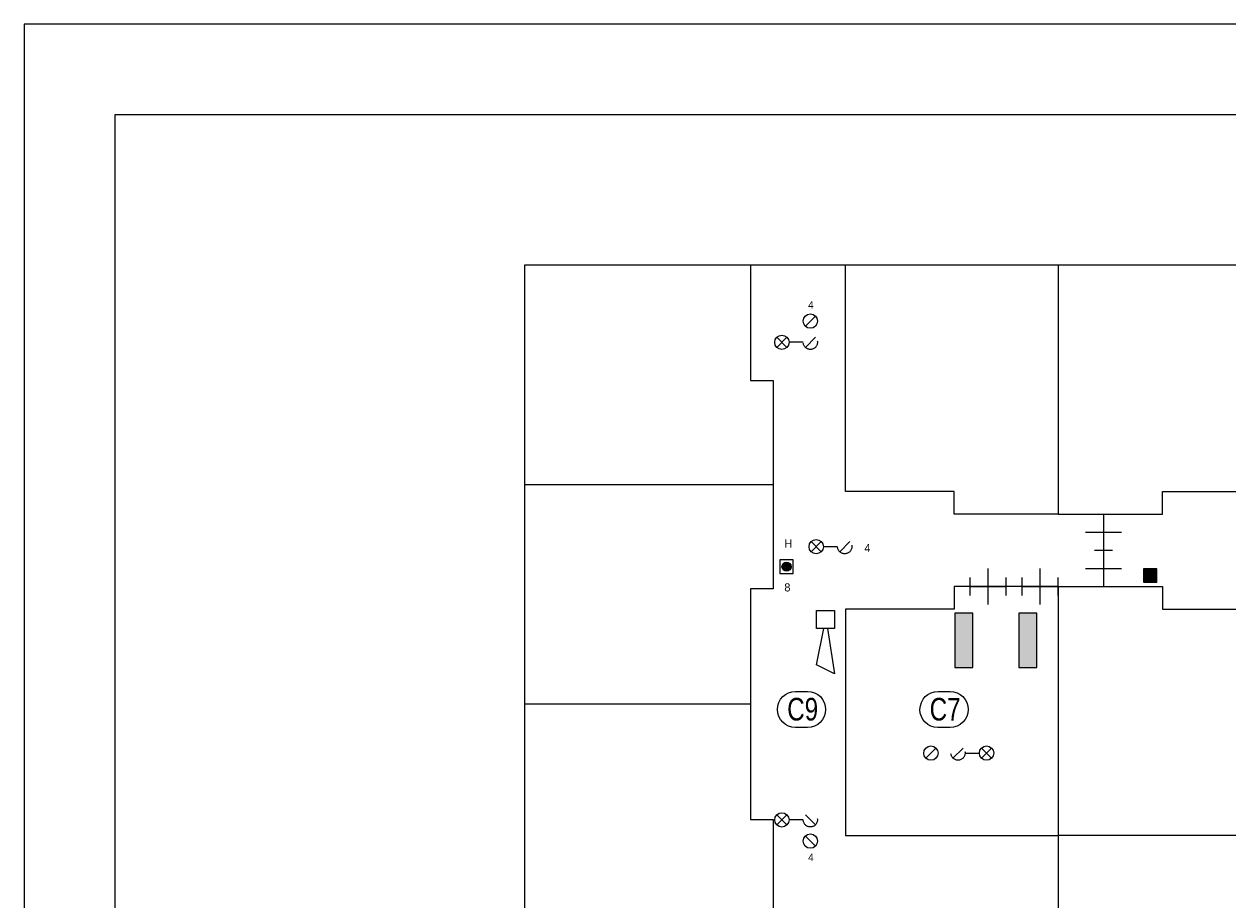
# Model space of a CAD drawing. Header units: millimetres. Extents: x 0 to 119, y 0 to 84.
# Tile 3 of 7: x 0 to 27, y 65 to 84. Entities that reach past the tile are written whole.
import ezdxf
from ezdxf.enums import TextEntityAlignment as Align

# ---------------------------------------------------------------- set-up
doc = ezdxf.new("R2010")
doc.units = ezdxf.units.MM
doc.linetypes.add('DGN2', pattern=[0.954392, 0.477196, -0.477196])
for name, color, linetype in [('31', 7, 'Continuous'), ('52', 7, 'Continuous'), ('56', 7, 'Continuous'), ('BINNENMUUR', 7, 'Continuous'), ('BOUWKUNDE', 7, 'Continuous'), ('KADER', 7, 'Continuous'), ('SYMBOLEN', 7, 'Continuous')]:
    doc.layers.add(name, color=color, linetype=linetype)
doc.styles.add('dgn001', font='dgn001.shx')
doc.styles.add('dgn003', font='dgn003.shx')

# ---------------------------------------------------------------- blocks, each defined once
blk = doc.blocks.new('2028')
at = {"layer": 'BOUWKUNDE', "color": 1, "linetype": 'Continuous', "lineweight": 0}
for p, q in [((-0.2, 0), (0.2, 0)), ((0, 0), (0, -0.8)), ((-0.4, -0.4), (0, -0.4)), ((0, -0.4), (0.4, -0.4)), ((-0.2, -0.8), (0.2, -0.8))]:
    blk.add_line(p, q, dxfattribs=at)
blk = doc.blocks.new('2029')
at = {"layer": 'BOUWKUNDE', "color": 1, "linetype": 'Continuous', "lineweight": 0}
for p, q in [((-0.2, 0), (0.2, 0)), ((0, 0), (0, -0.8)), ((-0.4, -0.4), (0, -0.4)), ((0, -0.4), (0.4, -0.4)), ((-0.2, -0.8), (0.2, -0.8))]:
    blk.add_line(p, q, dxfattribs=at)
blk = doc.blocks.new('EAF1')
at = {"layer": '56', "color": 1, "linetype": 'Continuous', "lineweight": 0, "flags": 128}
blk.add_lwpolyline([(-0.13, 0.4), (0.136, 0.4), (0.134, 0.4, -1), (0.134, -0.4), (0.136, -0.4), (-0.13, -0.4), (-0.134, -0.4, -0.994544), (-0.13, 0.4)], format="xyb", dxfattribs=at)
at = {"layer": '56', "color": 2, "linetype": 'Continuous', "lineweight": 13, "style": 'dgn003', "width": 0.8}
blk.add_text('C9', height=0.5, dxfattribs=at).set_placement((0.026, 0.006), align=Align.MIDDLE_CENTER)
blk = doc.blocks.new('AnonymousCell')
at = {"layer": 'KADER', "color": 1, "linetype": 'Continuous', "lineweight": 0}
for p, q in [((0.426, 0.346), (0.204, 0.123)), ((-0.204, -0.123), (-0.426, -0.346)), ((-0.426, -0.123), (-0.204, -0.346)), ((0.158, -0.235), (-0.158, -0.235)), ((0.426, -0.123), (0.204, -0.346))]:
    blk.add_line(p, q, dxfattribs=at)
for centre in [(0.315, 0.234), (-0.315, -0.235)]:
    blk.add_circle(centre, 0.158, dxfattribs=at)
at = {"layer": 'KADER', "color": 1, "linetype": 'DGN2', "lineweight": 0}
blk.add_circle((0.315, -0.235), 0.157, dxfattribs=at)
blk = doc.blocks.new('AnonymousCell1')
at = {"layer": 'KADER', "color": 1, "linetype": 'Continuous', "lineweight": 0}
for p, q in [((-0.204, 0.123), (-0.426, 0.346)), ((-0.426, 0.123), (-0.204, 0.346)), ((0.426, 0.123), (0.204, 0.346)), ((0.158, 0.235), (-0.158, 0.235)), ((0.426, -0.346), (0.204, -0.123))]:
    blk.add_line(p, q, dxfattribs=at)
for centre in [(-0.315, 0.235), (0.315, -0.234)]:
    blk.add_circle(centre, 0.158, dxfattribs=at)
at = {"layer": 'KADER', "color": 1, "linetype": 'DGN2', "lineweight": 0}
blk.add_circle((0.315, 0.235), 0.157, dxfattribs=at)
blk = doc.blocks.new('EAD0')
at = {"layer": 'SYMBOLEN'}
h = blk.add_hatch(color=3, dxfattribs=at)
edge = h.paths.add_edge_path()
edge.add_arc((0, 0), 0.1, 0, 360)
at = {"layer": 'SYMBOLEN', "color": 3, "linetype": 'Continuous', "lineweight": 0}
blk.add_circle((0, 0), 0.1, dxfattribs=at)
blk = doc.blocks.new('AnonymousCell5')
at = {"layer": 'SYMBOLEN', "color": 1, "linetype": 'Continuous', "lineweight": 0, "flags": 128}
blk.add_lwpolyline([(0.184, 0.24), (-0.116, 0.24), (-0.116, -0.06), (0.184, -0.06), (0.184, 0.24)], dxfattribs=at)
at = {"color": 1, "linetype": 'Continuous', "lineweight": 0}
blk.add_blockref('EAD0', (0.034, 0.09), dxfattribs=at)
blk = doc.blocks.new('ET02')
at = {"layer": '52'}
blk.add_hatch(color=3, dxfattribs=at).paths.add_polyline_path([(0, 0.6), (0, -0.6), (0.4, -0.6), (0.4, 0.6)])
at = {"layer": '52', "color": 3, "linetype": 'Continuous', "lineweight": 0, "flags": 128}
blk.add_lwpolyline([(0, 0.6), (0, -0.6), (0.4, -0.6), (0.4, 0.6), (0, 0.6)], dxfattribs=at)
blk = doc.blocks.new('ET03')
at = {"layer": '52'}
blk.add_hatch(color=3, dxfattribs=at).paths.add_polyline_path([(0, 0.6), (0, -0.6), (0.4, -0.6), (0.4, 0.6)])
at = {"layer": '52', "color": 3, "linetype": 'Continuous', "lineweight": 0, "flags": 128}
blk.add_lwpolyline([(0, 0.6), (0, -0.6), (0.4, -0.6), (0.4, 0.6), (0, 0.6)], dxfattribs=at)
blk = doc.blocks.new('AnonymousCell25')
at = {"layer": 'KADER', "color": 1, "linetype": 'Continuous', "lineweight": 0}
for p, q in [((-0.204, 0.112), (-0.426, -0.111)), ((-0.426, 0.112), (-0.204, -0.111)), ((0.158, 0), (-0.158, 0)), ((0.426, 0.112), (0.204, -0.111))]:
    blk.add_line(p, q, dxfattribs=at)
blk.add_circle((-0.315, 0), 0.158, dxfattribs=at)
at = {"layer": 'KADER', "color": 1, "linetype": 'DGN2', "lineweight": 0}
blk.add_circle((0.315, 0), 0.157, dxfattribs=at)
blk = doc.blocks.new('EAF17')
at = {"layer": '56', "color": 1, "linetype": 'Continuous', "lineweight": 0, "flags": 128}
blk.add_lwpolyline([(-0.13, 0.4), (0.136, 0.4), (0.134, 0.4, -1), (0.134, -0.4), (0.136, -0.4), (-0.13, -0.4), (-0.134, -0.4, -0.994544), (-0.13, 0.4)], format="xyb", dxfattribs=at)
at = {"layer": '56', "color": 2, "linetype": 'Continuous', "lineweight": 13, "style": 'dgn003', "width": 0.8}
blk.add_text('C7', height=0.5, dxfattribs=at).set_placement((0.026, 0.006), align=Align.MIDDLE_CENTER)
blk = doc.blocks.new('AnonymousCell26')
at = {"layer": 'KADER', "color": 1, "linetype": 'Continuous', "lineweight": 0}
for p, q in [((-0.726, -0.112), (-0.504, 0.111)), ((-0.127, -0.111), (0.095, 0.112)), ((0.141, 0.001), (0.457, 0.001)), ((0.503, -0.111), (0.725, 0.112)), ((0.725, -0.111), (0.503, 0.112))]:
    blk.add_line(p, q, dxfattribs=at)
for centre in [(-0.615, 0), (0.614, 0.001)]:
    blk.add_circle(centre, 0.158, dxfattribs=at)
at = {"layer": 'KADER', "color": 1, "linetype": 'DGN2', "lineweight": 0}
blk.add_circle((-0.016, 0.001), 0.157, dxfattribs=at)
blk = doc.blocks.new('20222')
at = {"layer": 'BOUWKUNDE', "color": 1, "linetype": 'Continuous', "lineweight": 0}
for p, q in [((0.4, 0), (0.4, 0.4)), ((0, -0.2), (0, 0.2)), ((0, 0), (0.8, 0)), ((0.4, -0.4), (0.4, 0)), ((0.8, -0.2), (0.8, 0.2))]:
    blk.add_line(p, q, dxfattribs=at)
blk = doc.blocks.new('20223')
at = {"layer": 'BOUWKUNDE', "color": 1, "linetype": 'Continuous', "lineweight": 0}
for p, q in [((0.4, 0), (0.4, 0.4)), ((0, -0.2), (0, 0.2)), ((0, 0), (0.8, 0)), ((0.4, -0.4), (0.4, 0)), ((0.8, -0.2), (0.8, 0.2))]:
    blk.add_line(p, q, dxfattribs=at)
blk = doc.blocks.new('EW44')
at = {"layer": '31', "color": 3, "linetype": 'Continuous', "lineweight": 0}
for p, q in [((-0.2, -1), (-0.04, -0.2)), ((0.04, -0.2), (0.2, -1.2)), ((0.2, -1.2), (-0.2, -1))]:
    blk.add_line(p, q, dxfattribs=at)
at = {"layer": '31', "color": 3, "linetype": 'Continuous', "lineweight": 0, "flags": 128}
blk.add_lwpolyline([(-0.2, -0.2), (-0.2, 0.2), (0.2, 0.2), (0.2, -0.2), (-0.2, -0.2)], dxfattribs=at)
blk = doc.blocks.new('AnonymousCell29')
at = {"layer": 'KADER', "color": 1, "linetype": 'Continuous', "lineweight": 0}
for p, q in [((59.65, 42.176), (-59.649, 42.176)), ((-59.649, 42.176), (-59.649, -42.177))]:
    blk.add_line(p, q, dxfattribs=at)
at = {"layer": 'KADER', "color": 5, "linetype": 'Continuous', "lineweight": 0}
for p, q in [((57.642, 40.167), (-57.641, 40.167)), ((-57.641, 40.167), (-57.641, -40.169))]:
    blk.add_line(p, q, dxfattribs=at)

msp = doc.modelspace()

# ---------------------------------------------------------------- hatches: boundary and pattern name
at = {"layer": 'BINNENMUUR'}
msp.add_hatch(color=1, dxfattribs=at).paths.add_polyline_path([(24.737, 72.017), (25.037, 72.017), (25.037, 72.317), (24.737, 72.317)])

# ---------------------------------------------------------------- linework, layer by layer
at = {"layer": 'BINNENMUUR', "color": 1, "linetype": 'Continuous', "lineweight": 0, "flags": 128}
msp.add_lwpolyline([(24.737, 72.017), (25.037, 72.017), (25.037, 72.317), (24.737, 72.317), (24.737, 72.017)], dxfattribs=at)
at = {"layer": 'SYMBOLEN', "color": 1, "linetype": 'Continuous', "lineweight": 0}
for p, q in [((22.856, 79.024), (11.056, 79.024)), ((11.056, 79.024), (11.056, 40.224)), ((61.656, 79.028), (22.856, 79.028)), ((22.856, 79.028), (22.856, 73.524)), ((11.056, 74.174), (16.556, 74.174)), ((22.856, 71.924), (25.156, 71.924)), ((25.156, 71.924), (25.156, 71.424)), ((25.156, 71.424), (30.256, 71.424)), ((16.056, 69.324), (11.056, 69.324))]:
    msp.add_line(p, q, dxfattribs=at)
at = {"layer": 'SYMBOLEN', "color": 1, "linetype": 'Continuous', "lineweight": 0, "flags": 128}
for points in [[(16.056, 79.024), (16.056, 76.474), (16.556, 76.474), (16.556, 71.874), (16.056, 71.874), (16.056, 66.774), (16.556, 66.774), (16.556, 62.174), (16.056, 62.174), (16.056, 57.074), (16.556, 57.074), (16.556, 52.474), (16.056, 52.474), (16.056, 47.374), (16.556, 47.374), (16.556, 42.774), (16.056, 42.774), (16.056, 40.224)], [(22.856, 73.524), (20.556, 73.524), (20.556, 74.024), (18.156, 74.024), (18.156, 79.024)], [(22.856, 73.524), (25.156, 73.524), (25.156, 74.024), (30.256, 74.024), (30.256, 73.524), (34.856, 73.524), (34.856, 74.024), (39.956, 74.024), (39.956, 73.524), (44.556, 73.524), (44.556, 74.024), (49.656, 74.024), (49.656, 73.524), (54.256, 73.524), (54.256, 74.024), (59.356, 74.024), (59.356, 73.524), (61.656, 73.524)], [(22.856, 71.924), (20.556, 71.924), (20.556, 71.424), (18.156, 71.424), (18.156, 66.424), (22.856, 66.424)], [(22.856, 71.924), (22.856, 64.474), (23.656, 64.474), (23.656, 45.074), (26.806, 45.074), (26.806, 45.524), (55.756, 45.524)], [(51.056, 40.024), (51.056, 47.474), (50.256, 47.474), (50.256, 66.874), (47.106, 66.874), (47.106, 66.424), (22.856, 66.424)]]:
    msp.add_lwpolyline(points, dxfattribs=at)

# ---------------------------------------------------------------- block references
at = {"color": 1, "linetype": 'Continuous', "lineweight": 0}
for name, p in [('AnonymousCell29', (59.649, 42.177)), ('AnonymousCell', (17.062, 77.555)), ('2028', (23.856, 73.524)), ('AnonymousCell25', (17.821, 72.803)), ('2029', (23.856, 72.724)), ('AnonymousCell5', (16.816, 72.27)), ('20223', (20.906, 71.924)), ('20222', (22.056, 71.924)), ('EW44', (17.713, 71.192)), ('ET02', (20.569, 70.737)), ('ET03', (21.982, 70.737)), ('EAF1', (17.181, 69.206)), ('EAF17', (20.329, 69.206)), ('AnonymousCell26', (20.656, 68.241)), ('AnonymousCell1', (17.062, 66.531))]:
    msp.add_blockref(name, p, dxfattribs=at)

# ---------------------------------------------------------------- texts
at = {"layer": 'SYMBOLEN', "color": 1, "linetype": 'DGN2', "lineweight": 0, "style": 'dgn001'}
for p in [(17.329, 78.067), (17.329, 65.859)]:
    msp.add_text('4', height=0.16, dxfattribs=at).set_placement(p)
at = {"layer": 'SYMBOLEN', "color": 1, "linetype": 'Continuous', "lineweight": 0, "style": 'dgn001'}
for s, p in [('H', (16.802, 72.783)), ('4', (18.571, 72.685)), ('8', (16.802, 71.814))]:
    msp.add_text(s, height=0.18, dxfattribs=at).set_placement(p)

doc.saveas('drawing.dxf')
